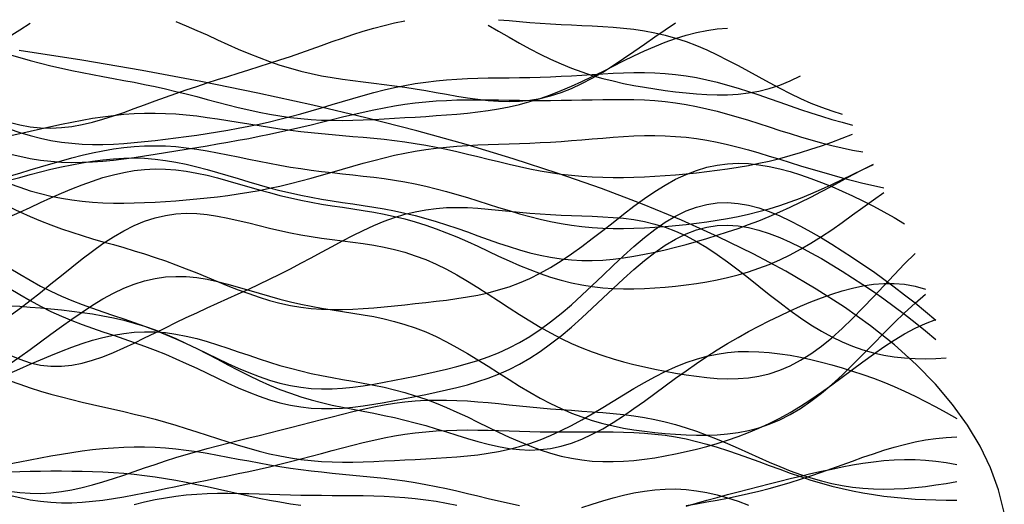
# Model space of a CAD drawing. Extents: x -15.9 to 15.9, y -4.2 to 4.2.
# Tile 13 of 13: x 8.9 to 15.9, y 0.4 to 3.9. Entities that reach past the tile are written whole.
import ezdxf

# ---------------------------------------------------------------- set-up
doc = ezdxf.new("R2010")
doc.units = 0

msp = doc.modelspace()

# ---------------------------------------------------------------- linework, layer by layer
at = {"layer": 'CNC'}
for points in [[(8.77745, 3.1637), (8.85215, 3.14446), (8.92685, 3.13097), (9.00155, 3.12331), (9.07625, 3.12142), (9.15095, 3.12506), (9.22566, 3.13385), (9.30036, 3.14728), (9.37506, 3.16475), (9.44976, 3.1856), (9.52446, 3.2091), (9.59916, 3.23456), (9.67387, 3.26129), (9.74857, 3.2887), (9.82327, 3.31625), (9.89797, 3.34353), (9.97267, 3.37025), (10.04737, 3.39621), (10.12208, 3.42136), (10.19678, 3.44576), (10.27148, 3.46952), (10.34618, 3.49285), (10.42088, 3.516), (10.49558, 3.5392), (10.57029, 3.56271), (10.64499, 3.5867), (10.71969, 3.61131), (10.79439, 3.63658), (10.86909, 3.66247), (10.94379, 3.68884), (11.0185, 3.71545), (11.0932, 3.74199), (11.1679, 3.76806), (11.2426, 3.79323), (11.3173, 3.81705), (11.392, 3.83908), (11.46671, 3.85888), (11.54141, 3.87613), (11.61611, 3.89052)], [(9.97267, 3.8864), (10.04737, 3.85552), (10.12208, 3.8232), (10.19678, 3.78987), (10.27148, 3.75606), (10.34618, 3.72234), (10.42088, 3.68927), (10.49558, 3.65741), (10.57029, 3.62726), (10.64499, 3.59925), (10.71969, 3.57368), (10.79439, 3.55076), (10.86909, 3.53052), (10.94379, 3.51291), (11.0185, 3.49771), (11.0932, 3.4846), (11.1679, 3.47318), (11.2426, 3.46299), (11.3173, 3.45355), (11.392, 3.44436), (11.46671, 3.43501), (11.54141, 3.42514), (11.61611, 3.41452), (11.69081, 3.40303), (11.76551, 3.39072), (11.84021, 3.37777), (11.91492, 3.36454), (11.98962, 3.3515), (12.06432, 3.33925), (12.13902, 3.32847), (12.21372, 3.3199), (12.28842, 3.31429), (12.36313, 3.31236), (12.43783, 3.31477), (12.51253, 3.32208), (12.58723, 3.33469), (12.66193, 3.35286), (12.73663, 3.37668), (12.81134, 3.40603), (12.88604, 3.44063), (12.96074, 3.48001), (13.03544, 3.52357), (13.11014, 3.57057), (13.18484, 3.62017), (13.25955, 3.67152), (13.33425, 3.72371), (13.40895, 3.77588), (13.48365, 3.82723), (13.55835, 3.87703)], [(12.28842, 3.8996), (12.36313, 3.89294), (12.43783, 3.88632), (12.51253, 3.88007), (12.58723, 3.87441), (12.66193, 3.86948), (12.73663, 3.86526), (12.81134, 3.86161), (12.88604, 3.85829), (12.96074, 3.85492), (13.03544, 3.85105), (13.11014, 3.84618), (13.18484, 3.83976), (13.25955, 3.83124), (13.33425, 3.82012), (13.40895, 3.80598), (13.48365, 3.78845), (13.55835, 3.76733), (13.63305, 3.74254), (13.70776, 3.71413), (13.78246, 3.68233), (13.85716, 3.64749), (13.93186, 3.61011), (14.00656, 3.57079), (14.08126, 3.5302), (14.15597, 3.48909), (14.23067, 3.44821), (14.30537, 3.40831), (14.38007, 3.37008), (14.45477, 3.33415), (14.52947, 3.30105), (14.60418, 3.27121), (14.67888, 3.24492), (14.75358, 3.22236)], [(8.77745, 3.77782), (8.85215, 3.82586), (8.92685, 3.87552)], [(8.77745, 3.65031), (8.85215, 3.62806), (8.92685, 3.60681), (9.00155, 3.5868), (9.07625, 3.56814), (9.15095, 3.55082), (9.22566, 3.53475), (9.30036, 3.51972), (9.37506, 3.50549), (9.44976, 3.49175), (9.52446, 3.47816), (9.59916, 3.46442), (9.67387, 3.45022), (9.74857, 3.43532), (9.82327, 3.41956), (9.89797, 3.40285), (9.97267, 3.38518), (10.04737, 3.36666), (10.12208, 3.34746), (10.19678, 3.32784), (10.27148, 3.30813), (10.34618, 3.28869), (10.42088, 3.2699), (10.49558, 3.25216), (10.57029, 3.23581), (10.64499, 3.22117), (10.71969, 3.20849), (10.79439, 3.19795), (10.86909, 3.18962), (10.94379, 3.18351), (11.0185, 3.17953), (11.0932, 3.17751), (11.1679, 3.17724), (11.2426, 3.17844), (11.3173, 3.18081), (11.392, 3.18407), (11.46671, 3.18794), (11.54141, 3.1922), (11.61611, 3.19668), (11.69081, 3.2013), (11.76551, 3.20605), (11.84021, 3.21102), (11.91492, 3.21638), (11.98962, 3.2224), (12.06432, 3.22938), (12.13902, 3.23769), (12.21372, 3.24771), (12.28842, 3.25981), (12.36313, 3.27434), (12.43783, 3.29158), (12.51253, 3.31175), (12.58723, 3.33495), (12.66193, 3.36118), (12.73663, 3.39031), (12.81134, 3.42208), (12.88604, 3.45611), (12.96074, 3.49192), (13.03544, 3.52894), (13.11014, 3.56651), (13.18484, 3.60393), (13.25955, 3.64051), (13.33425, 3.67554), (13.40895, 3.70836), (13.48365, 3.73839), (13.55835, 3.76512), (13.63305, 3.78817), (13.70776, 3.80725), (13.78246, 3.82221), (13.85716, 3.83301), (13.93186, 3.83973)], [(12.21372, 3.85937), (12.28842, 3.81647), (12.36313, 3.77359), (12.43783, 3.73146), (12.51253, 3.69074), (12.58723, 3.65204), (12.66193, 3.61581), (12.73663, 3.58239), (12.81134, 3.55197), (12.88604, 3.52461), (12.96074, 3.50024), (13.03544, 3.47867), (13.11014, 3.45964), (13.18484, 3.44286), (13.25955, 3.42799), (13.33425, 3.41475), (13.40895, 3.40289), (13.48365, 3.39227), (13.55835, 3.38285), (13.63305, 3.37471), (13.70776, 3.3681), (13.78246, 3.36334), (13.85716, 3.36093), (13.93186, 3.36142), (14.00656, 3.36544), (14.08126, 3.37364), (14.15597, 3.38665), (14.23067, 3.40504), (14.30537, 3.4293), (14.38007, 3.45975), (14.45477, 3.49656)], [(15.91697, 0.36253), (15.8757, 0.52595), (15.81796, 0.68442), (15.7438, 0.83897), (15.65325, 0.99014), (15.54638, 1.13823), (15.42326, 1.28339), (15.28397, 1.42572), (15.1286, 1.56523), (14.95725, 1.70192), (14.77003, 1.83577), (14.56706, 1.96673), (14.34846, 2.09474), (14.11438, 2.21974), (13.86494, 2.34165), (13.60031, 2.4604), (13.32063, 2.57591), (13.02606, 2.68809), (12.71676, 2.79686), (12.39291, 2.90215), (12.05465, 3.00385), (11.70217, 3.10191), (11.33561, 3.19622), (10.95514, 3.28672), (10.56091, 3.37333), (10.15305, 3.45597), (9.73169, 3.53458), (9.29692, 3.60908), (8.84882, 3.6794)], [(8.77745, 3.11534), (8.85215, 3.08977), (8.92685, 3.06739), (9.00155, 3.04841), (9.07625, 3.03294), (9.15095, 3.02097), (9.22566, 3.01239), (9.30036, 3.00702), (9.37506, 3.00458), (9.44976, 3.00476), (9.52446, 3.0072), (9.59916, 3.01155), (9.67387, 3.01746), (9.74857, 3.0246), (9.82327, 3.03271), (9.89797, 3.04158), (9.97267, 3.05105), (10.04737, 3.06104), (10.12208, 3.07155), (10.19678, 3.08262), (10.27148, 3.09434), (10.34618, 3.10682), (10.42088, 3.12022), (10.49558, 3.13465), (10.57029, 3.15023), (10.64499, 3.16704), (10.71969, 3.1851), (10.79439, 3.20437), (10.86909, 3.22473), (10.94379, 3.24603), (11.0185, 3.268), (11.0932, 3.29037), (11.1679, 3.31279), (11.2426, 3.33488), (11.3173, 3.35627), (11.392, 3.3766), (11.46671, 3.39552), (11.54141, 3.41274), (11.61611, 3.42805), (11.69081, 3.44129), (11.76551, 3.4524), (11.84021, 3.46141), (11.91492, 3.46843), (11.98962, 3.47366), (12.06432, 3.47735), (12.13902, 3.47981), (12.21372, 3.4814), (12.28842, 3.48247), (12.36313, 3.48335), (12.43783, 3.48436), (12.51253, 3.48576), (12.58723, 3.48772), (12.66193, 3.49036), (12.73663, 3.49369), (12.81134, 3.49763), (12.88604, 3.502), (12.96074, 3.50657), (13.03544, 3.51099), (13.11014, 3.51492), (13.18484, 3.51793), (13.25955, 3.51963), (13.33425, 3.51962), (13.40895, 3.51753), (13.48365, 3.51308), (13.55835, 3.50604), (13.63305, 3.49626), (13.70776, 3.48371), (13.78246, 3.46844), (13.85716, 3.45061), (13.93186, 3.43046), (14.00656, 3.40831), (14.08126, 3.38452), (14.15597, 3.35951), (14.23067, 3.33373), (14.30537, 3.30759), (14.38007, 3.28152), (14.45477, 3.25588), (14.52947, 3.23099), (14.60418, 3.20711), (14.67888, 3.18443), (14.75358, 3.16305), (14.82828, 3.14304)], [(8.77745, 2.93806), (8.85215, 2.91953), (8.92685, 2.90416), (9.00155, 2.8921), (9.07625, 2.88338), (9.15095, 2.87795), (9.22566, 2.87564), (9.30036, 2.87625), (9.37506, 2.87946), (9.44976, 2.88495), (9.52446, 2.89236), (9.59916, 2.90131), (9.67387, 2.91145), (9.74857, 2.92246), (9.82327, 2.93405), (9.89797, 2.94601), (9.97267, 2.95817), (10.04737, 2.97045), (10.12208, 2.98281), (10.19678, 2.99527), (10.27148, 3.00792), (10.34618, 3.02085), (10.42088, 3.0342), (10.49558, 3.04807), (10.57029, 3.0626), (10.64499, 3.07785), (10.71969, 3.09387), (10.79439, 3.11064), (10.86909, 3.1281), (10.94379, 3.14612), (11.0185, 3.16451), (11.0932, 3.18305), (11.1679, 3.20145), (11.2426, 3.21942), (11.3173, 3.23666), (11.392, 3.25287), (11.46671, 3.26776), (11.54141, 3.28112), (11.61611, 3.29274), (11.69081, 3.30252), (11.76551, 3.31042), (11.84021, 3.31647), (11.91492, 3.32077), (11.98962, 3.32349), (12.06432, 3.32486), (12.13902, 3.32515), (12.21372, 3.32466), (12.28842, 3.3237), (12.36313, 3.32255), (12.43783, 3.32147), (12.51253, 3.3207), (12.58723, 3.32037), (12.66193, 3.32056), (12.73663, 3.32129), (12.81134, 3.32247), (12.88604, 3.32395), (12.96074, 3.3255), (13.03544, 3.32684), (13.11014, 3.32765), (13.18484, 3.32757), (13.25955, 3.32626), (13.33425, 3.32338), (13.40895, 3.31863), (13.48365, 3.31178), (13.55835, 3.30264), (13.63305, 3.29112), (13.70776, 3.27721), (13.78246, 3.26101), (13.85716, 3.24267), (13.93186, 3.22244), (14.00656, 3.20065), (14.08126, 3.17765), (14.15597, 3.15385), (14.23067, 3.12966), (14.30537, 3.1055), (14.38007, 3.08177), (14.45477, 3.05882), (14.52947, 3.03695), (14.60418, 3.01641), (14.67888, 2.99738), (14.75358, 2.97997), (14.82828, 2.96423), (14.90298, 2.95014)], [(8.77745, 3.0657), (8.85215, 3.08303), (8.92685, 3.10021), (9.00155, 3.11715), (9.07625, 3.13373), (9.15095, 3.14975), (9.22566, 3.165), (9.30036, 3.17922), (9.37506, 3.19214), (9.44976, 3.20349), (9.52446, 3.21301), (9.59916, 3.22048), (9.67387, 3.22571), (9.74857, 3.2286), (9.82327, 3.22908), (9.89797, 3.22718), (9.97267, 3.223), (10.04737, 3.21672), (10.12208, 3.20858), (10.19678, 3.19889), (10.27148, 3.18798), (10.34618, 3.17622), (10.42088, 3.16398), (10.49558, 3.15163), (10.57029, 3.13949), (10.64499, 3.12783), (10.71969, 3.11689), (10.79439, 3.10679), (10.86909, 3.09761), (10.94379, 3.08933), (11.0185, 3.08184), (11.0932, 3.07498), (11.1679, 3.06853), (11.2426, 3.06222), (11.3173, 3.05576), (11.392, 3.04883), (11.46671, 3.04117), (11.54141, 3.0325), (11.61611, 3.02263), (11.69081, 3.01141), (11.76551, 2.99877), (11.84021, 2.98473), (11.91492, 2.96936), (11.98962, 2.95285), (12.06432, 2.93542), (12.13902, 2.91737), (12.21372, 2.89903), (12.28842, 2.88078), (12.36313, 2.86299), (12.43783, 2.84601), (12.51253, 2.83018), (12.58723, 2.81579), (12.66193, 2.80309), (12.73663, 2.79223), (12.81134, 2.78333), (12.88604, 2.77643), (12.96074, 2.77149), (13.03544, 2.76844), (13.11014, 2.76715), (13.18484, 2.76745), (13.25955, 2.76918), (13.33425, 2.77216), (13.40895, 2.77622), (13.48365, 2.78123), (13.55835, 2.78711), (13.63305, 2.7938), (13.70776, 2.80131), (13.78246, 2.80969), (13.85716, 2.81903), (13.93186, 2.82947), (14.00656, 2.84117), (14.08126, 2.8543), (14.15597, 2.86901), (14.23067, 2.88544), (14.30537, 2.9037), (14.38007, 2.92383), (14.45477, 2.9458), (14.52947, 2.96951), (14.60418, 2.9948), (14.67888, 3.02138), (14.75358, 3.04894), (14.82828, 3.07706)], [(8.77745, 2.72324), (8.85215, 2.69664), (8.92685, 2.67266), (9.00155, 2.65155), (9.07625, 2.63343), (9.15095, 2.61835), (9.22566, 2.60625), (9.30036, 2.59699), (9.37506, 2.59038), (9.44976, 2.58616), (9.52446, 2.58404), (9.59916, 2.58375), (9.67387, 2.58498), (9.74857, 2.58748), (9.82327, 2.59104), (9.89797, 2.5955), (9.97267, 2.60074), (10.04737, 2.60671), (10.12208, 2.61344), (10.19678, 2.62098), (10.27148, 2.62943), (10.34618, 2.63891), (10.42088, 2.64956), (10.49558, 2.6615), (10.57029, 2.67484), (10.64499, 2.68964), (10.71969, 2.70591), (10.79439, 2.72359), (10.86909, 2.74257), (10.94379, 2.76268), (11.0185, 2.78365), (11.0932, 2.80519), (11.1679, 2.82696), (11.2426, 2.84859), (11.3173, 2.86969), (11.392, 2.88991), (11.46671, 2.9089), (11.54141, 2.92638), (11.61611, 2.94211), (11.69081, 2.95594), (11.76551, 2.96781), (11.84021, 2.97771), (11.91492, 2.98577), (11.98962, 2.99214), (12.06432, 2.99707), (12.13902, 3.00087), (12.21372, 3.00384), (12.28842, 3.00633), (12.36313, 3.00866), (12.43783, 3.01114), (12.51253, 3.01402), (12.58723, 3.01747), (12.66193, 3.02161), (12.73663, 3.02646), (12.81134, 3.03194), (12.88604, 3.03792), (12.96074, 3.04415), (13.03544, 3.05034), (13.11014, 3.05615), (13.18484, 3.06119), (13.25955, 3.06508), (13.33425, 3.06744), (13.40895, 3.06792), (13.48365, 3.06623), (13.55835, 3.06215), (13.63305, 3.05552), (13.70776, 3.04629), (13.78246, 3.03448), (13.85716, 3.02022), (13.93186, 3.0037), (14.00656, 2.98518), (14.08126, 2.965), (14.15597, 2.9435), (14.23067, 2.92107), (14.30537, 2.89808), (14.38007, 2.87488), (14.45477, 2.85181), (14.52947, 2.82912), (14.60418, 2.80704), (14.67888, 2.78573), (14.75358, 2.76526), (14.82828, 2.74569), (14.90298, 2.72698), (14.97768, 2.70909), (15.05239, 2.69194)], [(8.77745, 2.77589), (8.85215, 2.79869), (8.92685, 2.82135), (9.00155, 2.84375), (9.07625, 2.86571), (9.15095, 2.887), (9.22566, 2.90731), (9.30036, 2.92631), (9.37506, 2.94365), (9.44976, 2.95896), (9.52446, 2.97191), (9.59916, 2.9822), (9.67387, 2.9896), (9.74857, 2.99394), (9.82327, 2.99516), (9.89797, 2.99328), (9.97267, 2.98843), (10.04737, 2.98084), (10.12208, 2.97082), (10.19678, 2.95876), (10.27148, 2.9451), (10.34618, 2.93031), (10.42088, 2.91487), (10.49558, 2.89926), (10.57029, 2.88389), (10.64499, 2.86912), (10.71969, 2.85525), (10.79439, 2.84244), (10.86909, 2.8308), (10.94379, 2.8203), (11.0185, 2.81082), (11.0932, 2.80213), (11.1679, 2.79397), (11.2426, 2.78597), (11.3173, 2.77776), (11.392, 2.76896), (11.46671, 2.75918), (11.54141, 2.74811), (11.61611, 2.73547), (11.69081, 2.72109), (11.76551, 2.70485), (11.84021, 2.68679), (11.91492, 2.667), (11.98962, 2.6457), (12.06432, 2.62319), (12.13902, 2.59986), (12.21372, 2.57613), (12.28842, 2.55246), (12.36313, 2.52934), (12.43783, 2.50723), (12.51253, 2.48656), (12.58723, 2.46769), (12.66193, 2.45094), (12.73663, 2.43653), (12.81134, 2.42459), (12.88604, 2.41518), (12.96074, 2.40824), (13.03544, 2.4037), (13.11014, 2.40137), (13.18484, 2.40106), (13.25955, 2.40256), (13.33425, 2.40563), (13.40895, 2.41008), (13.48365, 2.41574), (13.55835, 2.4225), (13.63305, 2.43031), (13.70776, 2.43918), (13.78246, 2.44918), (13.85716, 2.46046), (13.93186, 2.47318), (14.00656, 2.48757), (14.08126, 2.50385), (14.15597, 2.52223), (14.23067, 2.5429), (14.30537, 2.566), (14.38007, 2.59159), (14.45477, 2.61964), (14.52947, 2.65003), (14.60418, 2.68254), (14.67888, 2.71683), (14.75358, 2.75247), (14.82828, 2.78894), (14.90298, 2.82564), (14.97768, 2.86193)], [(8.77745, 2.7475), (8.85215, 2.76825), (8.92685, 2.78825), (9.00155, 2.80747), (9.07625, 2.82579), (9.15095, 2.84301), (9.22566, 2.85888), (9.30036, 2.87309), (9.37506, 2.88528), (9.44976, 2.89511), (9.52446, 2.90225), (9.59916, 2.9064), (9.67387, 2.90732), (9.74857, 2.90489), (9.82327, 2.89905), (9.89797, 2.88988), (9.97267, 2.87754), (10.04737, 2.86232), (10.12208, 2.84461), (10.19678, 2.82486), (10.27148, 2.80362), (10.34618, 2.78142), (10.42088, 2.75883), (10.49558, 2.7364), (10.57029, 2.7146), (10.64499, 2.69384), (10.71969, 2.67443), (10.79439, 2.65657), (10.86909, 2.64033), (10.94379, 2.62565), (11.0185, 2.61236), (11.0932, 2.60019), (11.1679, 2.58877), (11.2426, 2.57767), (11.3173, 2.56643), (11.392, 2.55459), (11.46671, 2.54171), (11.54141, 2.52739), (11.61611, 2.51135), (11.69081, 2.49339), (11.76551, 2.47342), (11.84021, 2.45149), (11.91492, 2.4278), (11.98962, 2.40262), (12.06432, 2.37638), (12.13902, 2.34958), (12.21372, 2.32279), (12.28842, 2.2966), (12.36313, 2.27164), (12.43783, 2.2485), (12.51253, 2.22772), (12.58723, 2.20977), (12.66193, 2.19504), (12.73663, 2.18378), (12.81134, 2.17616), (12.88604, 2.17222), (12.96074, 2.17187), (13.03544, 2.17495), (13.11014, 2.18122), (13.18484, 2.19036), (13.25955, 2.20204), (13.33425, 2.21591), (13.40895, 2.23162), (13.48365, 2.24888), (13.55835, 2.26746), (13.63305, 2.28717), (13.70776, 2.30793), (13.78246, 2.3297), (13.85716, 2.35254), (13.93186, 2.37656), (14.00656, 2.4019), (14.08126, 2.42873), (14.15597, 2.45722), (14.23067, 2.48751), (14.30537, 2.51968), (14.38007, 2.55374), (14.45477, 2.58961), (14.52947, 2.62709), (14.60418, 2.66588), (14.67888, 2.70557), (14.75358, 2.74564), (14.82828, 2.78546), (14.90298, 2.82435), (14.97768, 2.86157)], [(8.77745, 2.55701), (8.85215, 2.52164), (8.92685, 2.48795), (9.00155, 2.45626), (9.07625, 2.42675), (9.15095, 2.39943), (9.22566, 2.37411), (9.30036, 2.3505), (9.37506, 2.32818), (9.44976, 2.30667), (9.52446, 2.28545), (9.59916, 2.26401), (9.67387, 2.24188), (9.74857, 2.21869), (9.82327, 2.19415), (9.89797, 2.16813), (9.97267, 2.14062), (10.04737, 2.11177), (10.12208, 2.08187), (10.19678, 2.05133), (10.27148, 2.02064), (10.34618, 1.99039), (10.42088, 1.96117), (10.49558, 1.93359), (10.57029, 1.90823), (10.64499, 1.88556), (10.71969, 1.866), (10.79439, 1.8498), (10.86909, 1.83712), (10.94379, 1.82794), (11.0185, 1.82213), (11.0932, 1.81945), (11.1679, 1.81953), (11.2426, 1.82196), (11.3173, 1.82627), (11.392, 1.832), (11.46671, 1.83873), (11.54141, 1.84611), (11.61611, 1.85385), (11.69081, 1.86184), (11.76551, 1.87006), (11.84021, 1.87864), (11.91492, 1.88786), (11.98962, 1.8981), (12.06432, 1.90985), (12.13902, 1.92368), (12.21372, 1.94017), (12.28842, 1.9599), (12.36313, 1.98341), (12.43783, 2.01115), (12.51253, 2.04342), (12.58723, 2.0804), (12.66193, 2.12206), (12.73663, 2.16819), (12.81134, 2.21837), (12.88604, 2.27203), (12.96074, 2.32838), (13.03544, 2.38651), (13.11014, 2.4454), (13.18484, 2.50395), (13.25955, 2.56105), (13.33425, 2.61561), (13.40895, 2.66659), (13.48365, 2.71307), (13.55835, 2.75428), (13.63305, 2.78959), (13.70776, 2.81857), (13.78246, 2.84101), (13.85716, 2.85683), (13.93186, 2.86619), (14.00656, 2.86936), (14.08126, 2.86675), (14.15597, 2.85888), (14.23067, 2.84631), (14.30537, 2.82961), (14.38007, 2.80935), (14.45477, 2.78605), (14.52947, 2.76013), (14.60418, 2.73194), (14.67888, 2.70173), (14.75358, 2.66962), (14.82828, 2.63565), (14.90298, 2.59978), (14.97768, 2.56191), (15.05239, 2.52191), (15.12709, 2.47967), (15.20179, 2.43509)], [(8.77745, 2.48389), (8.85215, 2.51836), (8.92685, 2.55281), (9.00155, 2.58703), (9.07625, 2.62073), (9.15095, 2.65356), (9.22566, 2.68504), (9.30036, 2.71467), (9.37506, 2.74192), (9.44976, 2.76622), (9.52446, 2.78708), (9.59916, 2.80405), (9.67387, 2.81675), (9.74857, 2.82494), (9.82327, 2.82852), (9.89797, 2.8275), (9.97267, 2.82207), (10.04737, 2.81255), (10.12208, 2.79939), (10.19678, 2.78316), (10.27148, 2.7645), (10.34618, 2.74409), (10.42088, 2.72265), (10.49558, 2.70086), (10.57029, 2.67935), (10.64499, 2.65864), (10.71969, 2.63916), (10.79439, 2.62118), (10.86909, 2.60484), (10.94379, 2.59011), (11.0185, 2.57682), (11.0932, 2.56467), (11.1679, 2.55323), (11.2426, 2.54202), (11.3173, 2.53047), (11.392, 2.51803), (11.46671, 2.50416), (11.54141, 2.48836), (11.61611, 2.47025), (11.69081, 2.44955), (11.76551, 2.42612), (11.84021, 2.39996), (11.91492, 2.37124), (11.98962, 2.34025), (12.06432, 2.30742), (12.13902, 2.27329), (12.21372, 2.23849), (12.28842, 2.20367), (12.36313, 2.16953), (12.43783, 2.13673), (12.51253, 2.10588), (12.58723, 2.07754), (12.66193, 2.05212), (12.73663, 2.02996), (12.81134, 2.01125), (12.88604, 1.99606), (12.96074, 1.98435), (13.03544, 1.97596), (13.11014, 1.97067), (13.18484, 1.9682), (13.25955, 1.96824), (13.33425, 1.97047), (13.40895, 1.97464), (13.48365, 1.9805), (13.55835, 1.98794), (13.63305, 1.99688), (13.70776, 2.00737), (13.78246, 2.01955), (13.85716, 2.03364), (13.93186, 2.04993), (14.00656, 2.06876), (14.08126, 2.09048), (14.15597, 2.11544), (14.23067, 2.14392), (14.30537, 2.17615), (14.38007, 2.21224), (14.45477, 2.25217), (14.52947, 2.29578), (14.60418, 2.34276), (14.67888, 2.39261), (14.75358, 2.44472), (14.82828, 2.49834), (14.90298, 2.55258), (14.97768, 2.60652), (15.05239, 2.65915)], [(8.77745, 2.11959), (8.85215, 2.0731), (8.92685, 2.02922), (9.00155, 1.98838), (9.07625, 1.95074), (9.15095, 1.91628), (9.22566, 1.88475), (9.30036, 1.85572), (9.37506, 1.82865), (9.44976, 1.80288), (9.52446, 1.77772), (9.59916, 1.75252), (9.67387, 1.72664), (9.74857, 1.69958), (9.82327, 1.67097), (9.89797, 1.64061), (9.97267, 1.60848), (10.04737, 1.57474), (10.12208, 1.53975), (10.19678, 1.504), (10.27148, 1.46812), (10.34618, 1.43284), (10.42088, 1.39891), (10.49558, 1.36711), (10.57029, 1.33815), (10.64499, 1.31268), (10.71969, 1.2912), (10.79439, 1.27407), (10.86909, 1.26148), (10.94379, 1.25346), (11.0185, 1.24986), (11.0932, 1.25037), (11.1679, 1.25456), (11.2426, 1.26192), (11.3173, 1.27187), (11.392, 1.28384), (11.46671, 1.29728), (11.54141, 1.31173), (11.61611, 1.32685), (11.69081, 1.34243), (11.76551, 1.35843), (11.84021, 1.37496), (11.91492, 1.39232), (11.98962, 1.41093), (12.06432, 1.43135), (12.13902, 1.45422), (12.21372, 1.48019), (12.28842, 1.50993), (12.36313, 1.54403), (12.43783, 1.58297), (12.51253, 1.62709), (12.58723, 1.67651), (12.66193, 1.73115), (12.73663, 1.7907), (12.81134, 1.85458), (12.88604, 1.92201), (12.96074, 1.99199), (13.03544, 2.06336), (13.11014, 2.13483), (13.18484, 2.20502), (13.25955, 2.27255), (13.33425, 2.33606), (13.40895, 2.39429), (13.48365, 2.44614), (13.55835, 2.49067), (13.63305, 2.52717), (13.70776, 2.55518), (13.78246, 2.57447), (13.85716, 2.58508), (13.93186, 2.58724), (14.00656, 2.58143), (14.08126, 2.56824), (14.15597, 2.54841), (14.23067, 2.52276), (14.30537, 2.4921), (14.38007, 2.45725), (14.45477, 2.41894), (14.52947, 2.37782), (14.60418, 2.33441), (14.67888, 2.28908), (14.75358, 2.2421), (14.82828, 2.19357), (14.90298, 2.1435), (14.97768, 2.09183), (15.05239, 2.03842), (15.12709, 1.98317), (15.20179, 1.92597), (15.27649, 1.8668), (15.35119, 1.80575), (15.42589, 1.74306)], [(8.77745, 1.49538), (8.85215, 1.46238), (8.92685, 1.43759), (9.00155, 1.4212), (9.07625, 1.41315), (9.15095, 1.41317), (9.22566, 1.42076), (9.30036, 1.43523), (9.37506, 1.45575), (9.44976, 1.48138), (9.52446, 1.51114), (9.59916, 1.54404), (9.67387, 1.57913), (9.74857, 1.61554), (9.82327, 1.65254), (9.89797, 1.68953), (9.97267, 1.72608), (10.04737, 1.76195), (10.12208, 1.79703), (10.19678, 1.8314), (10.27148, 1.86523), (10.34618, 1.89881), (10.42088, 1.93245), (10.49558, 1.96651), (10.57029, 2.0013), (10.64499, 2.03708), (10.71969, 2.074), (10.79439, 2.1121), (10.86909, 2.15128), (10.94379, 2.19132), (11.0185, 2.23184), (11.0932, 2.27235), (11.1679, 2.31226), (11.2426, 2.35092), (11.3173, 2.38764), (11.392, 2.42177), (11.46671, 2.45267), (11.54141, 2.47983), (11.61611, 2.50284), (11.69081, 2.52144), (11.76551, 2.53554), (11.84021, 2.54522), (11.91492, 2.55073), (11.98962, 2.55249), (12.06432, 2.55101), (12.13902, 2.54695), (12.21372, 2.54098), (12.28842, 2.53382), (12.36313, 2.52615), (12.43783, 2.51857), (12.51253, 2.51157), (12.58723, 2.50551), (12.66193, 2.50055), (12.73663, 2.49669), (12.81134, 2.49374), (12.88604, 2.49132), (12.96074, 2.48888), (13.03544, 2.48578), (13.11014, 2.48124), (13.18484, 2.47446), (13.25955, 2.46463), (13.33425, 2.451), (13.40895, 2.43291), (13.48365, 2.40983), (13.55835, 2.38141), (13.63305, 2.3475), (13.70776, 2.30817), (13.78246, 2.26369), (13.85716, 2.21457), (13.93186, 2.16147), (14.00656, 2.10524), (14.08126, 2.04684), (14.15597, 1.98732), (14.23067, 1.92776), (14.30537, 1.86921), (14.38007, 1.81269), (14.45477, 1.75908), (14.52947, 1.70916), (14.60418, 1.66354), (14.67888, 1.62266), (14.75358, 1.58677), (14.82828, 1.55598), (14.90298, 1.53022), (14.97768, 1.50932), (15.05239, 1.493), (15.12709, 1.48092), (15.20179, 1.47273), (15.27649, 1.46811), (15.35119, 1.46676), (15.42589, 1.46849), (15.5006, 1.47321)], [(8.77745, 1.7712), (8.85215, 1.82645), (8.92685, 1.88388), (9.00155, 1.94303), (9.07625, 2.00332), (9.15095, 2.064), (9.22566, 2.12422), (9.30036, 2.18302), (9.37506, 2.23941), (9.44976, 2.29241), (9.52446, 2.34107), (9.59916, 2.38454), (9.67387, 2.42211), (9.74857, 2.45323), (9.82327, 2.47758), (9.89797, 2.49504), (9.97267, 2.50574), (10.04737, 2.51001), (10.12208, 2.5084), (10.19678, 2.50163), (10.27148, 2.49056), (10.34618, 2.47613), (10.42088, 2.45934), (10.49558, 2.44115), (10.57029, 2.42248), (10.64499, 2.40411), (10.71969, 2.38668), (10.79439, 2.37066), (10.86909, 2.35628), (10.94379, 2.34358), (11.0185, 2.33239), (11.0932, 2.32236), (11.1679, 2.31294), (11.2426, 2.30351), (11.3173, 2.29331), (11.392, 2.2816), (11.46671, 2.26764), (11.54141, 2.25074), (11.61611, 2.23034), (11.69081, 2.20604), (11.76551, 2.17759), (11.84021, 2.14495), (11.91492, 2.10826), (11.98962, 2.06788), (12.06432, 2.02431), (12.13902, 1.97821), (12.21372, 1.93034), (12.28842, 1.88154), (12.36313, 1.83264), (12.43783, 1.78447), (12.51253, 1.73779), (12.58723, 1.69326), (12.66193, 1.65138), (12.73663, 1.61254), (12.81134, 1.57693), (12.88604, 1.54462), (12.96074, 1.51552), (13.03544, 1.4894), (13.11014, 1.46597), (13.18484, 1.44488), (13.25955, 1.42575), (13.33425, 1.40827), (13.40895, 1.39216), (13.48365, 1.37728), (13.55835, 1.36359), (13.63305, 1.35121), (13.70776, 1.34044), (13.78246, 1.3317), (13.85716, 1.32556), (13.93186, 1.3227), (14.00656, 1.32387), (14.08126, 1.32985), (14.15597, 1.34141), (14.23067, 1.35923), (14.30537, 1.38391), (14.38007, 1.41586), (14.45477, 1.45529), (14.52947, 1.50221), (14.60418, 1.55637), (14.67888, 1.61727), (14.75358, 1.68417), (14.82828, 1.75612), (14.90298, 1.83197), (14.97768, 1.91045), (15.05239, 1.99016), (15.12709, 2.0697), (15.20179, 2.14764), (15.27649, 2.22265)], [(8.77745, 1.97219), (8.85215, 1.92651), (8.92685, 1.88337), (9.00155, 1.84316), (9.07625, 1.80608), (9.15095, 1.77208), (9.22566, 1.74092), (9.30036, 1.71221), (9.37506, 1.68538), (9.44976, 1.65982), (9.52446, 1.63483), (9.59916, 1.60978), (9.67387, 1.58404), (9.74857, 1.55713), (9.82327, 1.52868), (9.89797, 1.49848), (9.97267, 1.46654), (10.04737, 1.433), (10.12208, 1.39822), (10.19678, 1.36269), (10.27148, 1.32702), (10.34618, 1.29194), (10.42088, 1.25819), (10.49558, 1.22653), (10.57029, 1.19767), (10.64499, 1.17223), (10.71969, 1.15071), (10.79439, 1.13348), (10.86909, 1.12071), (10.94379, 1.11243), (11.0185, 1.10848), (11.0932, 1.10857), (11.1679, 1.11227), (11.2426, 1.11907), (11.3173, 1.1284), (11.392, 1.1397), (11.46671, 1.15243), (11.54141, 1.16615), (11.61611, 1.1805), (11.69081, 1.19528), (11.76551, 1.21047), (11.84021, 1.22619), (11.91492, 1.24272), (11.98962, 1.26049), (12.06432, 1.28006), (12.13902, 1.30206), (12.21372, 1.32716), (12.28842, 1.356), (12.36313, 1.38919), (12.43783, 1.4272), (12.51253, 1.47038), (12.58723, 1.51885), (12.66193, 1.57254), (12.73663, 1.63114), (12.81134, 1.6941), (12.88604, 1.76065), (12.96074, 1.8298), (13.03544, 1.9004), (13.11014, 1.97119), (13.18484, 2.04081), (13.25955, 2.10788), (13.33425, 2.17108), (13.40895, 2.22916), (13.48365, 2.281), (13.55835, 2.3257), (13.63305, 2.36255), (13.70776, 2.39106), (13.78246, 2.41103), (13.85716, 2.42247), (13.93186, 2.42561), (14.00656, 2.4209), (14.08126, 2.40892), (14.15597, 2.39039), (14.23067, 2.3661), (14.30537, 2.33685), (14.38007, 2.30343), (14.45477, 2.26655), (14.52947, 2.22685), (14.60418, 2.18482), (14.67888, 2.14084), (14.75358, 2.09515), (14.82828, 2.04784), (14.90298, 1.99893), (14.97768, 1.94833), (15.05239, 1.89594), (15.12709, 1.84161), (15.20179, 1.78526), (15.27649, 1.72687), (15.35119, 1.66653), (15.42589, 1.60446)], [(8.77745, 1.42733), (8.85215, 1.47954), (8.92685, 1.53303), (9.00155, 1.58744), (9.07625, 1.64224), (9.15095, 1.69678), (9.22566, 1.7503), (9.30036, 1.80196), (9.37506, 1.85089), (9.44976, 1.8962), (9.52446, 1.93706), (9.59916, 1.97272), (9.67387, 2.00257), (9.74857, 2.02617), (9.82327, 2.04324), (9.89797, 2.05375), (9.97267, 2.05787), (10.04737, 2.05595), (10.12208, 2.04857), (10.19678, 2.03646), (10.27148, 2.02046), (10.34618, 2.00151), (10.42088, 1.98055), (10.49558, 1.95854), (10.57029, 1.93635), (10.64499, 1.91471), (10.71969, 1.89426), (10.79439, 1.87539), (10.86909, 1.85833), (10.94379, 1.8431), (11.0185, 1.82951), (11.0932, 1.81719), (11.1679, 1.80561), (11.2426, 1.79413), (11.3173, 1.78202), (11.392, 1.76854), (11.46671, 1.75296), (11.54141, 1.73463), (11.61611, 1.71301), (11.69081, 1.6877), (11.76551, 1.65847), (11.84021, 1.6253), (11.91492, 1.58835), (11.98962, 1.54797), (12.06432, 1.50468), (12.13902, 1.45914), (12.21372, 1.41213), (12.28842, 1.36447), (12.36313, 1.31703), (12.43783, 1.27062), (12.51253, 1.22603), (12.58723, 1.18391), (12.66193, 1.14481), (12.73663, 1.10911), (12.81134, 1.07705), (12.88604, 1.04871), (12.96074, 1.024), (13.03544, 1.00275), (13.11014, 0.98467), (13.18484, 0.96941), (13.25955, 0.95661), (13.33425, 0.94594), (13.40895, 0.93711), (13.48365, 0.92993), (13.55835, 0.92433), (13.63305, 0.92038), (13.70776, 0.91827), (13.78246, 0.91836), (13.85716, 0.92112), (13.93186, 0.9271), (14.00656, 0.93695), (14.08126, 0.95132), (14.15597, 0.97086), (14.23067, 0.99613), (14.30537, 1.02761), (14.38007, 1.06559), (14.45477, 1.11022), (14.52947, 1.16138), (14.60418, 1.21878), (14.67888, 1.28185), (14.75358, 1.34984), (14.82828, 1.42176), (14.90298, 1.49647), (14.97768, 1.57272), (15.05239, 1.64914), (15.12709, 1.72436), (15.20179, 1.79704), (15.27649, 1.86589), (15.35119, 1.9298)], [(8.77745, 1.84733), (8.85215, 1.84309), (8.92685, 1.83771), (9.00155, 1.83147), (9.07625, 1.82452), (9.15095, 1.81686), (9.22566, 1.80834), (9.30036, 1.79874), (9.37506, 1.78774), (9.44976, 1.77497), (9.52446, 1.76004), (9.59916, 1.74262), (9.67387, 1.72239), (9.74857, 1.69917), (9.82327, 1.67286), (9.89797, 1.64352), (9.97267, 1.61134), (10.04737, 1.57664), (10.12208, 1.53987), (10.19678, 1.50161), (10.27148, 1.4625), (10.34618, 1.42322), (10.42088, 1.38446), (10.49558, 1.34691), (10.57029, 1.31115), (10.64499, 1.27767), (10.71969, 1.24685), (10.79439, 1.21889), (10.86909, 1.19385), (10.94379, 1.17163), (11.0185, 1.15195), (11.0932, 1.13442), (11.1679, 1.11855), (11.2426, 1.10376), (11.3173, 1.08945), (11.392, 1.07503), (11.46671, 1.05996), (11.54141, 1.0438), (11.61611, 1.02624), (11.69081, 1.00713), (11.76551, 0.98647), (11.84021, 0.96449), (11.91492, 0.94157), (11.98962, 0.91825), (12.06432, 0.89524), (12.13902, 0.87336), (12.21372, 0.85347), (12.28842, 0.83651), (12.36313, 0.82335), (12.43783, 0.81483), (12.51253, 0.81167), (12.58723, 0.81445), (12.66193, 0.82357), (12.73663, 0.83923), (12.81134, 0.86143), (12.88604, 0.88998), (12.96074, 0.92447), (13.03544, 0.96433), (13.11014, 1.00887), (13.18484, 1.05725), (13.25955, 1.1086), (13.33425, 1.16201), (13.40895, 1.21661), (13.48365, 1.27156), (13.55835, 1.32612), (13.63305, 1.37967), (13.70776, 1.43172), (13.78246, 1.48192), (13.85716, 1.53005), (13.93186, 1.57601), (14.00656, 1.61981), (14.08126, 1.66154), (14.15597, 1.70131), (14.23067, 1.73926), (14.30537, 1.7755), (14.38007, 1.81009), (14.45477, 1.84299), (14.52947, 1.87408), (14.60418, 1.90311), (14.67888, 1.92971), (14.75358, 1.95342), (14.82828, 1.97368), (14.90298, 1.98986), (14.97768, 2.00129), (15.05239, 2.00732), (15.12709, 2.00734), (15.20179, 2.00081), (15.27649, 1.98735), (15.35119, 1.96669)], [(8.77745, 1.3612), (8.85215, 1.39438), (8.92685, 1.42707), (9.00155, 1.45914), (9.07625, 1.49035), (9.15095, 1.52036), (9.22566, 1.54874), (9.30036, 1.57501), (9.37506, 1.59866), (9.44976, 1.61915), (9.52446, 1.636), (9.59916, 1.64877), (9.67387, 1.65712), (9.74857, 1.66082), (9.82327, 1.65978), (9.89797, 1.65407), (9.97267, 1.64389), (10.04737, 1.6296), (10.12208, 1.6117), (10.19678, 1.59079), (10.27148, 1.56755), (10.34618, 1.54272), (10.42088, 1.51703), (10.49558, 1.49121), (10.57029, 1.46591), (10.64499, 1.44167), (10.71969, 1.41893), (10.79439, 1.39796), (10.86909, 1.37889), (10.94379, 1.36166), (11.0185, 1.34609), (11.0932, 1.33182), (11.1679, 1.3184), (11.2426, 1.30529), (11.3173, 1.2919), (11.392, 1.27762), (11.46671, 1.26187), (11.54141, 1.24416), (11.61611, 1.22406), (11.69081, 1.20131), (11.76551, 1.17576), (11.84021, 1.14744), (11.91492, 1.11656), (11.98962, 1.08344), (12.06432, 1.04859), (12.13902, 1.0126), (12.21372, 0.97617), (12.28842, 0.94003), (12.36313, 0.90495), (12.43783, 0.87166), (12.51253, 0.84085), (12.58723, 0.81309), (12.66193, 0.78888), (12.73663, 0.76856), (12.81134, 0.75234), (12.88604, 0.7403), (12.96074, 0.73238), (13.03544, 0.72839), (13.11014, 0.72808), (13.18484, 0.7311), (13.25955, 0.7371), (13.33425, 0.7457), (13.40895, 0.75655), (13.48365, 0.76937), (13.55835, 0.78393), (13.63305, 0.80013), (13.70776, 0.81792), (13.78246, 0.8374), (13.85716, 0.85872), (13.93186, 0.88212), (14.00656, 0.90789), (14.08126, 0.93634), (14.15597, 0.96776), (14.23067, 1.00241), (14.30537, 1.04045), (14.38007, 1.08196), (14.45477, 1.12688), (14.52947, 1.17499), (14.60418, 1.22591), (14.67888, 1.27913), (14.75358, 1.33396), (14.82828, 1.38958), (14.90298, 1.44509), (14.97768, 1.49949), (15.05239, 1.55175), (15.12709, 1.60086), (15.20179, 1.64585), (15.27649, 1.68583), (15.35119, 1.72005), (15.42589, 1.74791)], [(8.77745, 1.30928), (8.85215, 1.28335), (8.92685, 1.25846), (9.00155, 1.23491), (9.07625, 1.21283), (9.15095, 1.19223), (9.22566, 1.173), (9.30036, 1.15491), (9.37506, 1.13766), (9.44976, 1.1209), (9.52446, 1.10424), (9.59916, 1.08731), (9.67387, 1.06977), (9.74857, 1.05133), (9.82327, 1.03179), (9.89797, 1.01107), (9.97267, 0.98916), (10.04737, 0.96619), (10.12208, 0.94238), (10.19678, 0.91806), (10.27148, 0.8936), (10.34618, 0.86945), (10.42088, 0.84607), (10.49558, 0.82392), (10.57029, 0.80344), (10.64499, 0.785), (10.71969, 0.76889), (10.79439, 0.75531), (10.86909, 0.74436), (10.94379, 0.73604), (11.0185, 0.73022), (11.0932, 0.72672), (11.1679, 0.72525), (11.2426, 0.72547), (11.3173, 0.72705), (11.392, 0.72961), (11.46671, 0.73284), (11.54141, 0.73646), (11.61611, 0.74027), (11.69081, 0.74419), (11.76551, 0.74822), (11.84021, 0.75246), (11.91492, 0.75716), (11.98962, 0.76263), (12.06432, 0.76926), (12.13902, 0.77751), (12.21372, 0.78787), (12.28842, 0.8008), (12.36313, 0.81674), (12.43783, 0.83606), (12.51253, 0.85904), (12.58723, 0.88583), (12.66193, 0.91643), (12.73663, 0.95072), (12.81134, 0.9884), (12.88604, 1.02904), (12.96074, 1.07205), (13.03544, 1.11676), (13.11014, 1.16238), (13.18484, 1.2081), (13.25955, 1.25304), (13.33425, 1.29637), (13.40895, 1.3373), (13.48365, 1.3751), (13.55835, 1.40916), (13.63305, 1.43899), (13.70776, 1.46425), (13.78246, 1.48471), (13.85716, 1.50032), (13.93186, 1.51115), (14.00656, 1.51737), (14.08126, 1.51928), (14.15597, 1.51722), (14.23067, 1.51158), (14.30537, 1.50276), (14.38007, 1.49116), (14.45477, 1.47712), (14.52947, 1.46095), (14.60418, 1.44286), (14.67888, 1.423), (14.75358, 1.40144), (14.82828, 1.37818), (14.90298, 1.35315), (14.97768, 1.32626), (15.05239, 1.29738), (15.12709, 1.26641), (15.20179, 1.23326), (15.27649, 1.19792), (15.35119, 1.16044), (15.42589, 1.12096), (15.5006, 1.07976), (15.5753, 1.03719)], [(8.77745, 0.51654), (8.85215, 0.50634), (8.92685, 0.50095), (9.00155, 0.50037), (9.07625, 0.50448), (9.15095, 0.51305), (9.22566, 0.52571), (9.30036, 0.54198), (9.37506, 0.56132), (9.44976, 0.58313), (9.52446, 0.60681), (9.59916, 0.63173), (9.67387, 0.65731), (9.74857, 0.68303), (9.82327, 0.70846), (9.89797, 0.73322), (9.97267, 0.75708), (10.04737, 0.7799), (10.12208, 0.80162), (10.19678, 0.82231), (10.27148, 0.84208), (10.34618, 0.86113), (10.42088, 0.87968), (10.49558, 0.89795), (10.57029, 0.91618), (10.64499, 0.93455), (10.71969, 0.9532), (10.79439, 0.9722), (10.86909, 0.99154), (10.94379, 1.01115), (11.0185, 1.03085), (11.0932, 1.05041), (11.1679, 1.06954), (11.2426, 1.0879), (11.3173, 1.10515), (11.392, 1.12092), (11.46671, 1.13489), (11.54141, 1.14677), (11.61611, 1.15635), (11.69081, 1.16349), (11.76551, 1.16813), (11.84021, 1.17032), (11.91492, 1.17019), (11.98962, 1.16796), (12.06432, 1.16392), (12.13902, 1.15841), (12.21372, 1.1518), (12.28842, 1.14449), (12.36313, 1.13682), (12.43783, 1.12914), (12.51253, 1.12171), (12.58723, 1.11472), (12.66193, 1.10825), (12.73663, 1.10231), (12.81134, 1.09679), (12.88604, 1.09148), (12.96074, 1.08609), (13.03544, 1.08026), (13.11014, 1.0736), (13.18484, 1.06568), (13.25955, 1.05606), (13.33425, 1.04438), (13.40895, 1.03029), (13.48365, 1.01355), (13.55835, 0.99401), (13.63305, 0.97164), (13.70776, 0.94653), (13.78246, 0.91889), (13.85716, 0.88905), (13.93186, 0.85744), (14.00656, 0.82459), (14.08126, 0.79109), (14.15597, 0.75757), (14.23067, 0.72466), (14.30537, 0.693), (14.38007, 0.66317), (14.45477, 0.63569), (14.52947, 0.611), (14.60418, 0.58943), (14.67888, 0.57122), (14.75358, 0.55649), (14.82828, 0.54526), (14.90298, 0.53745), (14.97768, 0.53292), (15.05239, 0.53143), (15.12709, 0.53274), (15.20179, 0.53657), (15.27649, 0.54265), (15.35119, 0.55074), (15.42589, 0.56063), (15.5006, 0.57217), (15.5753, 0.58528)], [(8.77745, 0.48832), (8.85215, 0.46972), (8.92685, 0.45486), (9.00155, 0.44384), (9.07625, 0.4367), (9.15095, 0.43332), (9.22566, 0.43352), (9.30036, 0.43699), (9.37506, 0.44339), (9.44976, 0.45231), (9.52446, 0.46331), (9.59916, 0.47594), (9.67387, 0.48979), (9.74857, 0.50447), (9.82327, 0.51965), (9.89797, 0.53505), (9.97267, 0.5505), (10.04737, 0.56588), (10.12208, 0.58114), (10.19678, 0.59632), (10.27148, 0.61149), (10.34618, 0.62678), (10.42088, 0.64234), (10.49558, 0.65831), (10.57029, 0.67484), (10.64499, 0.69202), (10.71969, 0.7099), (10.79439, 0.7285), (10.86909, 0.74775), (10.94379, 0.76752), (11.0185, 0.78761), (11.0932, 0.80778), (11.1679, 0.82774), (11.2426, 0.84715), (11.3173, 0.86569), (11.392, 0.88303), (11.46671, 0.89887), (11.54141, 0.91294), (11.61611, 0.92506), (11.69081, 0.9351), (11.76551, 0.94301), (11.84021, 0.94882), (11.91492, 0.95267), (11.98962, 0.95473), (12.06432, 0.95527), (12.13902, 0.9546), (12.21372, 0.95303), (12.28842, 0.95092), (12.36313, 0.94858), (12.43783, 0.94631), (12.51253, 0.94435), (12.58723, 0.94286), (12.66193, 0.94194), (12.73663, 0.94157), (12.81134, 0.94168), (12.88604, 0.94209), (12.96074, 0.94253), (13.03544, 0.9427), (13.11014, 0.94222), (13.18484, 0.94072), (13.25955, 0.93779), (13.33425, 0.93308), (13.40895, 0.92625), (13.48365, 0.91704), (13.55835, 0.90528), (13.63305, 0.89086), (13.70776, 0.87379), (13.78246, 0.8542), (13.85716, 0.83228), (13.93186, 0.80834), (14.00656, 0.78275), (14.08126, 0.75595), (14.15597, 0.7284), (14.23067, 0.7006), (14.30537, 0.67303), (14.38007, 0.64614), (14.45477, 0.62036), (14.52947, 0.59604), (14.60418, 0.57345), (14.67888, 0.55281), (14.75358, 0.53425), (14.82828, 0.5178), (14.90298, 0.50346), (14.97768, 0.49116), (15.05239, 0.48078), (15.12709, 0.4722), (15.20179, 0.46525), (15.27649, 0.45983), (15.35119, 0.45583), (15.42589, 0.45318), (15.5006, 0.45188), (15.5753, 0.45196)], [(13.63305, 0.41449), (13.70776, 0.42637), (13.78246, 0.439), (13.85716, 0.45244), (13.93186, 0.46677), (14.00656, 0.48212), (14.08126, 0.4986), (14.15597, 0.51634), (14.23067, 0.53545), (14.30537, 0.55599), (14.38007, 0.57798), (14.45477, 0.60137), (14.52947, 0.62604), (14.60418, 0.6518), (14.67888, 0.67836), (14.75358, 0.70539), (14.82828, 0.73247), (14.90298, 0.75915), (14.97768, 0.78494), (15.05239, 0.80934), (15.12709, 0.83184), (15.20179, 0.85197), (15.27649, 0.86932), (15.35119, 0.88354), (15.42589, 0.89434), (15.5006, 0.90156), (15.5753, 0.90512)], [(8.77745, 0.71175), (8.85215, 0.7267), (8.92685, 0.74124), (9.00155, 0.75533), (9.07625, 0.76888), (9.15095, 0.78174), (9.22566, 0.79373), (9.30036, 0.80462), (9.37506, 0.81418), (9.44976, 0.82216), (9.52446, 0.82833), (9.59916, 0.83249), (9.67387, 0.83448), (9.74857, 0.8342), (9.82327, 0.83162), (9.89797, 0.82677), (9.97267, 0.81977), (10.04737, 0.81081), (10.12208, 0.80013), (10.19678, 0.78804), (10.27148, 0.77489), (10.34618, 0.76104), (10.42088, 0.74688), (10.49558, 0.73275), (10.57029, 0.71897), (10.64499, 0.70583), (10.71969, 0.69352), (10.79439, 0.68219), (10.86909, 0.67188), (10.94379, 0.66256), (11.0185, 0.65413), (11.0932, 0.6464), (11.1679, 0.63914), (11.2426, 0.63207), (11.3173, 0.62489), (11.392, 0.61729), (11.46671, 0.60898), (11.54141, 0.59971), (11.61611, 0.58928), (11.69081, 0.57754), (11.76551, 0.56445), (11.84021, 0.55002), (11.91492, 0.53437), (11.98962, 0.51769), (12.06432, 0.50023), (12.13902, 0.48233), (12.21372, 0.46433), (12.28842, 0.44663), (12.36313, 0.42963), (12.43783, 0.41371)], [(13.63305, 0.4087), (13.70776, 0.43013), (13.78246, 0.45123), (13.85716, 0.47192), (13.93186, 0.49217), (14.00656, 0.512), (14.08126, 0.53144), (14.15597, 0.55055), (14.23067, 0.56937), (14.30537, 0.58793), (14.38007, 0.60623), (14.45477, 0.62424), (14.52947, 0.64185), (14.60418, 0.65893), (14.67888, 0.67528), (14.75358, 0.69063), (14.82828, 0.7047), (14.90298, 0.71715), (14.97768, 0.72766), (15.05239, 0.73586), (15.12709, 0.74144), (15.20179, 0.7441), (15.27649, 0.74363), (15.35119, 0.73985), (15.42589, 0.73269), (15.5006, 0.72215), (15.5753, 0.70835)], [(8.77745, 0.65546), (8.85215, 0.65771), (8.92685, 0.65935), (9.00155, 0.66047), (9.07625, 0.6611), (9.15095, 0.66122), (9.22566, 0.66076), (9.30036, 0.6596), (9.37506, 0.65759), (9.44976, 0.65456), (9.52446, 0.65035), (9.59916, 0.64481), (9.67387, 0.63781), (9.74857, 0.62929), (9.82327, 0.6192), (9.89797, 0.60759), (9.97267, 0.59455), (10.04737, 0.58024), (10.12208, 0.56489), (10.19678, 0.54874), (10.27148, 0.53209), (10.34618, 0.51526), (10.42088, 0.49857), (10.49558, 0.48231), (10.57029, 0.46676), (10.64499, 0.45213), (10.71969, 0.4386), (10.79439, 0.42626), (10.86909, 0.41513)], [(9.67387, 0.41941), (9.74857, 0.43864), (9.82327, 0.45528), (9.89797, 0.46922), (9.97267, 0.48043), (10.04737, 0.489), (10.12208, 0.49507), (10.19678, 0.49891), (10.27148, 0.5008), (10.34618, 0.50112), (10.42088, 0.50023), (10.49558, 0.49851), (10.57029, 0.49633), (10.64499, 0.49399), (10.71969, 0.49176), (10.79439, 0.48983), (10.86909, 0.48832), (10.94379, 0.48726), (11.0185, 0.48658), (11.0932, 0.48618), (11.1679, 0.48584), (11.2426, 0.48533), (11.3173, 0.48436), (11.392, 0.48266), (11.46671, 0.47992), (11.54141, 0.4759), (11.61611, 0.47036), (11.69081, 0.46315), (11.76551, 0.45417), (11.84021, 0.44341), (11.91492, 0.4309), (11.98962, 0.41679)], [(12.88604, 0.39813), (12.96074, 0.4227), (13.03544, 0.44611), (13.11014, 0.46779), (13.18484, 0.48717), (13.25955, 0.50369), (13.33425, 0.51684), (13.40895, 0.52615), (13.48365, 0.53128), (13.55835, 0.53194), (13.63305, 0.52802), (13.70776, 0.51949), (13.78246, 0.50648), (13.85716, 0.48922), (13.93186, 0.46807), (14.00656, 0.44347), (14.08126, 0.41595)]]:
    msp.add_lwpolyline(points, dxfattribs=at)

doc.saveas('drawing.dxf')
